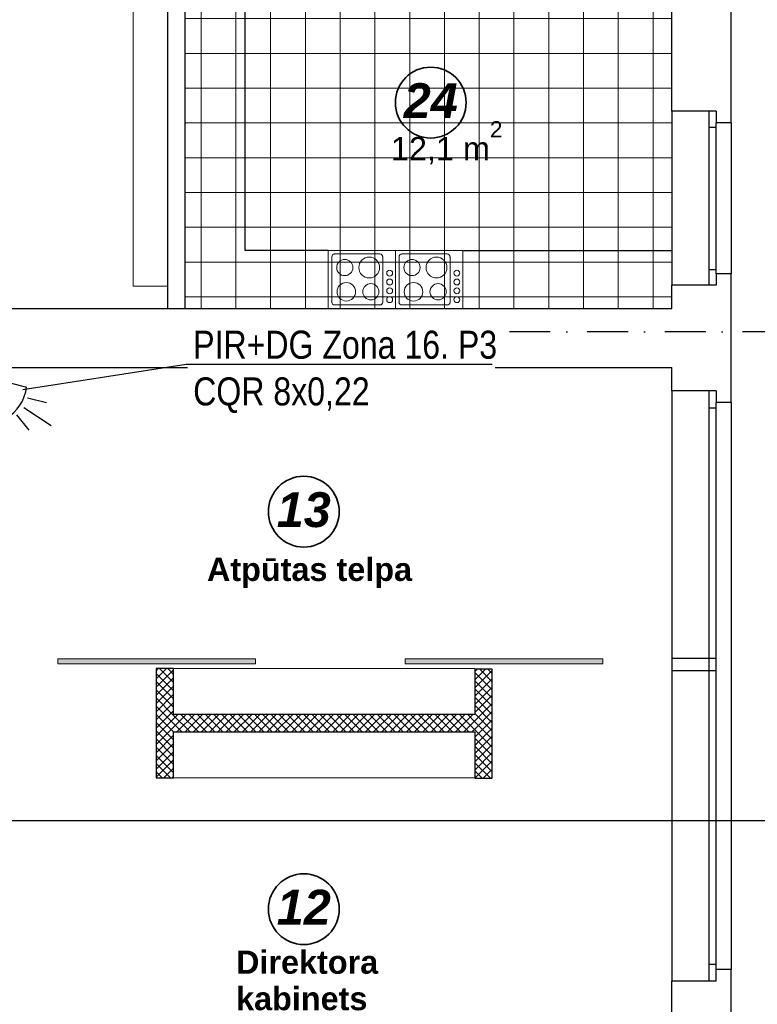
# Model space of a CAD drawing. Header units: millimetres. Extents: x -1662057 to -197461, y -941126 to 63888.
# Tile 197 of 209: x -1562387 to -1556023, y -299638 to -291148. Entities that reach past the tile are written whole.
import ezdxf
from ezdxf import colors
from ezdxf.entities.mleader import LeaderData, LeaderLine
from ezdxf.math import Vec2, Vec3

# ---------------------------------------------------------------- set-up
doc = ezdxf.new("R2010")
doc.units = ezdxf.units.MM
doc.linetypes.add('Dot & Dashed', pattern=[670.277762, 352.777767, -176.388884, 0, -141.111112])
doc.layers.get('0').update_dxf_attribs({"linetype": 'CONTINUOUS'})
for name, color, linetype in [('2D Drafting - General', 7, 'CONTINUOUS'), ('Annotation - Text', 252, 'CONTINUOUS'), ('Apsardze', 5, 'CONTINUOUS'), ('AR-Hatch', 7, 'CONTINUOUS'), ('Ar-Izmeri.Asis', 7, 'CONTINUOUS'), ('Ar-Mebeles', 7, 'CONTINUOUS'), ('eksplikaacijas txt', 252, 'CONTINUOUS'), ('Interior - Furniture', 7, 'CONTINUOUS'), ('sienas es', 7, 'CONTINUOUS'), ('Structural - Bearing', 7, 'CONTINUOUS'), ('VS AS', 7, 'CONTINUOUS')]:
    doc.layers.add(name, color=color, linetype=linetype)
doc.layers.add('VS_AS', color=5, linetype='CONTINUOUS', lineweight=25)
doc.styles.add('GENERATED_STYLE_1', font='arial.ttf')
doc.styles.add('GENERATED_STYLE_2', font='arialbd.ttf')
doc.styles.add('GENERATED_STYLE_4', font='arialbi.ttf')
doc.styles.add('MKM_Arial narrow', font='ARIALN.TTF')
pattern_1 = [(45, (0, 0), (-35.355339, 35.355339), []), (135, (0, 0), (35.355339, 35.355339), [])]

# ---------------------------------------------------------------- blocks, each defined once
blk = doc.blocks.new('WALL_384', base_point=(595713.2, -122905.3))
at = {"layer": 'Structural - Bearing', "linetype": 'Continuous', "lineweight": 13}
h = blk.add_hatch(dxfattribs=at)
h.set_pattern_fill('GRID_5X5_DIAGONAL', color=253, style=0, pattern_type=2)
h.set_pattern_definition(pattern_1)
h.paths.add_polyline_path([(595713.2, -122905.3), (595713.2, -123847.2), (595863.2, -123847.2), (595863.2, -122905.3)], flags=0)
at = {"layer": 'Structural - Bearing', "linetype": 'Continuous'}
for p, q in [((595713.2, -122905.3), (595713.2, -123847.2)), ((595863.2, -122905.3), (595713.2, -122905.3)), ((595863.2, -123301.2), (595863.2, -122905.3)), ((595863.2, -123847.2), (595863.2, -123451.2)), ((595713.2, -123847.2), (595863.2, -123847.2))]:
    blk.add_line(p, q, dxfattribs=at)
blk = doc.blocks.new('WALL_388', base_point=(595713.2, -123451.2))
at = {"layer": 'Structural - Bearing', "linetype": 'Continuous', "lineweight": 13}
h = blk.add_hatch(dxfattribs=at)
h.set_pattern_fill('GRID_5X5_DIAGONAL', color=253, style=0, pattern_type=2)
h.set_pattern_definition(pattern_1)
h.paths.add_polyline_path([(595863.2, -123451.2), (598463.2, -123451.2), (598463.2, -123301.2), (595863.2, -123301.2)], flags=0)
at = {"layer": 'Structural - Bearing', "linetype": 'Continuous'}
for p, q in [((598463.2, -123301.2), (595863.2, -123301.2)), ((595863.2, -123451.2), (598463.2, -123451.2))]:
    blk.add_line(p, q, dxfattribs=at)
blk = doc.blocks.new('WALL_395', base_point=(598463.2, -122909.8))
at = {"layer": 'Structural - Bearing', "linetype": 'Continuous', "lineweight": 13}
h = blk.add_hatch(dxfattribs=at)
h.set_pattern_fill('GRID_5X5_DIAGONAL', color=253, style=0, pattern_type=2)
h.set_pattern_definition(pattern_1)
h.paths.add_polyline_path([(598463.2, -122909.8), (598463.2, -123850.2), (598613.2, -123850.2), (598613.2, -122909.8)], flags=0)
at = {"layer": 'Structural - Bearing', "linetype": 'Continuous'}
for p, q in [((598463.2, -122909.8), (598463.2, -123301.2)), ((598613.2, -122909.8), (598463.2, -122909.8)), ((598613.2, -123850.2), (598613.2, -122909.8)), ((598463.2, -123451.2), (598463.2, -123850.2)), ((598463.2, -123850.2), (598613.2, -123850.2))]:
    blk.add_line(p, q, dxfattribs=at)
blk = doc.blocks.new('Cooktop Electric 10')
at = {"layer": 'Interior - Furniture', "color": 252, "linetype": 'Continuous', "lineweight": 18, "true_color": 0x939598}
for p, q in [((580, 500), (0, 500)), ((0, 500), (0, 0)), ((30, 55), (30, 445)), ((55, 470), (445, 470)), ((470, 445), (470, 55)), ((580, 0), (580, 500)), ((0, 0), (580, 0)), ((445, 30), (55, 30))]:
    blk.add_line(p, q, dxfattribs=at)
for centre in [(529.2, 304.8), (529.2, 228.6), (529.2, 152.4), (529.2, 76.2)]:
    blk.add_circle(centre, 25.4, dxfattribs=at)
for centre, radius, start, end in [((55, 445), 25, 90, 180), ((353, 353), 90, 0, 180), ((445, 445), 25, 0, 90), ((142, 353), 70, 0, 180), ((142, 353), 70, 180, 0), ((353, 353), 90, 180, 0), ((155, 144), 80, 0, 180), ((367, 144), 70, 0, 180), ((155, 144), 80, 180, 0), ((367, 144), 70, 180, 0), ((55, 55), 25, 180, 270), ((445, 55), 25, 270, 0)]:
    blk.add_arc(centre, radius, start, end, dxfattribs=at)
for p in [(55, 470), (470, 445), (30, 55), (445, 30)]:
    blk.add_point(p, dxfattribs=at)
blk = doc.blocks.new('LINE_373094', base_point=(590463.2, -124215.8))
at = {"layer": 'sienas es', "linetype": 'Continuous'}
blk.add_line((590508.2, -124215.8), (605651.6, -124215.8), dxfattribs=at)
blk = doc.blocks.new('pir')
at = {"layer": 'Apsardze'}
for p, q in [((-512.1, 81.3), (-665.3, 132.8)), ((0, 0), (-457.2, 153.1)), ((-529.7, 0.7), (-797.4, 1.1)), ((0, 0), (-456.8, -151.6)), ((-512, -84.3), (-661.7, -134.9))]:
    blk.add_line(p, q, dxfattribs=at)
blk.add_arc((-150.6, 1.2), 342.2, 153.65223, 206.52454, dxfattribs=at)
blk = doc.blocks.new('_None')

msp = doc.modelspace()

# ---------------------------------------------------------------- hatches: boundary and pattern name
at = {"layer": 'AR-Hatch', "linetype": 'Continuous', "lineweight": 13, "true_color": 0x636466}
h = msp.add_hatch(dxfattribs=at)
h.set_pattern_fill('GRID_30X30', color=251, style=0, pattern_type=2)
h.set_pattern_definition([(0, (-2156922.72, -173838.03), (0, 300), []), (90, (-2156922.72, -173838.03), (-300, 0), [])])
h.paths.add_polyline_path([(-1560959.48073, -290767.78808), (-1556759.48073, -290767.78808), (-1556759.48073, -293637.78808), (-1560959.48073, -293637.78808)], flags=0)
at = {"layer": 'AR-Hatch', "linetype": 'Continuous', "lineweight": 18, "true_color": 0x636466}
for points in [[(-1562058.41542, -296659.33404), (-1562058.41542, -296700.78623), (-1560726.14436, -296700.78623), (-1560608.41542, -296700.78623), (-1560353.26509, -296700.78623), (-1560353.26509, -296659.33404), (-1560726.14436, -296659.33404)], [(-1559060.6005, -296659.33404), (-1559060.6005, -296700.78623), (-1557728.32943, -296700.78623), (-1557610.6005, -296700.78623), (-1557355.45016, -296700.78623), (-1557355.45016, -296659.33404), (-1557728.32943, -296659.33404)]]:
    msp.add_hatch(color=251, dxfattribs=at).paths.add_polyline_path(points, flags=0)

# ---------------------------------------------------------------- linework, layer by layer
at = {"layer": '2D Drafting - General', "color": 251, "linetype": 'Continuous', "lineweight": 35, "true_color": 0x636466}
for centre in [(-1558840.90454, -291862.75647), (-1559936.10783, -295389.66579), (-1559936.10783, -298817.40309)]:
    msp.add_circle(centre, 305.38719, dxfattribs=at)
at = {"layer": 'AR-Hatch', "color": 251, "linetype": 'Continuous', "lineweight": 20, "true_color": 0x636466, "flags": 128}
for points in [[(-1561409.48073, -293445.74222), (-1561109.48073, -293445.74222), (-1561109.48073, -290845.74222), (-1561409.48073, -290845.74222)], [(-1562058.41542, -296659.33404), (-1562058.41542, -296700.78623), (-1560726.14436, -296700.78623), (-1560608.41542, -296700.78623), (-1560353.26509, -296700.78623), (-1560353.26509, -296659.33404), (-1560726.14436, -296659.33404)], [(-1559060.6005, -296659.33404), (-1559060.6005, -296700.78623), (-1557728.32943, -296700.78623), (-1557610.6005, -296700.78623), (-1557355.45016, -296700.78623), (-1557355.45016, -296659.33404), (-1557728.32943, -296659.33404)], [(-1558459.53092, -297139.2413), (-1558459.53092, -296743.28161), (-1561059.53092, -296743.28161), (-1561059.53092, -297139.2413)], [(-1558459.53092, -297685.20098), (-1558459.53092, -297289.2413), (-1561059.53092, -297289.2413), (-1561059.53092, -297685.20098)]]:
    msp.add_lwpolyline(points, close=True, dxfattribs=at)
at = {"layer": 'Ar-Izmeri.Asis', "color": 251, "linetype": 'Dot & Dashed', "true_color": 0x636466}
msp.add_line((-1553116.39599, -293837.78808), (-1559560.24706, -293837.78808), dxfattribs=at)
at = {"layer": 'Ar-Mebeles', "color": 251, "linetype": 'Continuous', "true_color": 0x636466}
for p, q in [((-1560441.50402, -293137.78808), (-1560441.50402, -290772.86403)), ((-1559724.48073, -293137.78808), (-1560441.50402, -293137.78808)), ((-1558564.48073, -293137.78808), (-1556759.48073, -293137.78808))]:
    msp.add_line(p, q, dxfattribs=at)
at = {"layer": 'sienas es', "color": 251, "linetype": 'Continuous', "true_color": 0x636466}
for p, q in [((-1556249.48073, -292037.78808), (-1556249.48073, -285977.78808)), ((-1556759.48073, -291937.78808), (-1556759.48073, -289637.78808)), ((-1561109.48073, -293637.78808), (-1561109.48073, -290617.78808)), ((-1560959.48073, -293637.78808), (-1560959.48073, -290767.78808)), ((-1556759.48073, -291937.78808), (-1556759.48073, -293437.78808)), ((-1556379.48073, -291937.78808), (-1556759.48073, -291937.78808)), ((-1556439.48073, -293437.78808), (-1556439.48073, -291937.78808)), ((-1556379.48073, -291937.78808), (-1556379.48073, -292037.78808)), ((-1556379.48073, -293337.78808), (-1556379.48073, -292037.78808)), ((-1556249.48073, -292037.78808), (-1556379.48073, -292037.78808)), ((-1556249.48073, -292037.78808), (-1556249.48073, -293337.78808)), ((-1556379.48073, -292076.66264), (-1556439.48073, -292076.66264)), ((-1556379.48073, -293303.90738), (-1556439.48073, -293303.90738)), ((-1556249.48073, -293337.78808), (-1556379.48073, -293337.78808)), ((-1556379.48073, -293337.78808), (-1556379.48073, -293437.78808)), ((-1556249.48073, -294447.78808), (-1556249.48073, -293337.78808)), ((-1556759.48073, -293637.78808), (-1556759.48073, -293437.78808)), ((-1556379.48073, -293437.78808), (-1556759.48073, -293437.78808)), ((-1562689.48073, -293637.78808), (-1556759.48073, -293637.78808)), ((-1564209.48073, -294147.78808), (-1556759.48073, -294147.78808)), ((-1556759.48073, -294347.78808), (-1556759.48073, -294147.78808)), ((-1556379.48073, -294347.78808), (-1556759.48073, -294347.78808)), ((-1556759.48073, -294347.78808), (-1556759.48073, -299437.78808)), ((-1556439.48073, -299437.78808), (-1556439.48073, -294347.78808)), ((-1556379.48073, -294347.78808), (-1556379.48073, -294447.78808)), ((-1556379.48073, -294496.51781), (-1556439.48073, -294496.51781)), ((-1556249.48073, -294447.78808), (-1556379.48073, -294447.78808)), ((-1556379.48073, -299337.78808), (-1556379.48073, -294447.78808)), ((-1556249.48073, -294447.78808), (-1556249.48073, -299337.78808)), ((-1556379.48073, -296656.35195), (-1556759.48073, -296656.35195)), ((-1556379.48073, -296762.78808), (-1556759.48073, -296762.78808)), ((-1556379.48073, -296912.78808), (-1556379.48073, -296762.78808)), ((-1556379.48073, -299293.31727), (-1556439.48073, -299293.31727)), ((-1556249.48073, -299337.78808), (-1556379.48073, -299337.78808)), ((-1556379.48073, -299437.78808), (-1556379.48073, -299337.78808)), ((-1556249.48073, -300337.78808), (-1556249.48073, -299337.78808)), ((-1556379.48073, -299437.78808), (-1556759.48073, -299437.78808)), ((-1556759.48073, -300237.78808), (-1556759.48073, -299437.78808))]:
    msp.add_line(p, q, dxfattribs=at)

# ---------------------------------------------------------------- block references
at = {"layer": 'Interior - Furniture', "color": 251, "linetype": 'Continuous', "lineweight": 20, "true_color": 0x636466}
for p in [(-1559724.48073, -293637.78808), (-1559144.48073, -293637.78808)]:
    msp.add_blockref('Cooktop Electric 10', p, dxfattribs=at)
at = {"layer": 'sienas es', "color": 251, "linetype": 'Continuous', "true_color": 0x636466}
msp.add_blockref('LINE_373094', (-1566459.48073, -298053.80415), dxfattribs=at)
at = {"layer": 'Structural - Bearing', "color": 251, "true_color": 0x636466}
for name, p in [('WALL_384', (-1561209.53092, -296743.28161)), ('WALL_395', (-1558459.53092, -296747.78623)), ('WALL_388', (-1561209.53092, -297289.2413))]:
    msp.add_blockref(name, p, dxfattribs=at)
at = {"layer": 'VS AS', "xscale": 1.0546875, "yscale": 1.0546875, "zscale": 1.0546875, "rotation": 146.7135308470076}
msp.add_blockref('pir', (-1562818.88508, -294185.53914), dxfattribs=at)

# ---------------------------------------------------------------- texts
at = {"color": 251, "lineweight": 25, "true_color": 0x636466, "insert": (-1559184.21996, -292396.20328), "char_height": 200, "attachment_point": 7, "style": 'GENERATED_STYLE_1'}
msp.add_mtext('{\\fArial|b0|i0|c0|p34;12,1 m{\\H0.7x;\\S2^  ;}}', dxfattribs=at)
at = {"layer": 'Annotation - Text', "color": 251, "linetype": 'Continuous', "lineweight": 20, "true_color": 0x636466, "char_height": 300, "attachment_point": 2, "style": 'GENERATED_STYLE_4'}
for s, insert in [('{24}', (-1558840.90511, -291695.61298)), ('{13}', (-1559936.10783, -295222.52292)), ('{12}', (-1559936.10783, -298650.26023))]:
    msp.add_mtext(s, dxfattribs=dict(at, insert=insert))
at = {"layer": 'eksplikaacijas txt', "color": 251, "linetype": 'Continuous', "lineweight": 20, "true_color": 0x636466, "insert": (-1560771.60765, -295787.41521), "char_height": 200, "attachment_point": 1, "style": 'GENERATED_STYLE_2'}
msp.add_mtext('{Atpūtas telpa}', dxfattribs=at)
at = {"layer": 'eksplikaacijas txt', "color": 251, "linetype": 'Continuous', "lineweight": 20, "true_color": 0x636466, "insert": (-1560520.67407, -299174.3633), "char_height": 200, "width": 1357.1078312, "attachment_point": 1, "line_spacing_factor": 0.942728, "style": 'GENERATED_STYLE_2'}
msp.add_mtext('{Direktora kabinets}', dxfattribs=at)

# ---------------------------------------------------------------- next in the draw order: leaders
at = {"layer": 'VS_AS', "color": 7}
ml = msp.add_multileader_mtext('Standard', dxfattribs=at)
ml.set_content('{\\C5;PIR+DG Zona 16. P3\\fArial Narrow|b0|i0|c186|p34;\\P}CQR 8x0,22', color=7, style='MKM_Arial narrow')
ml.set_leader_properties(color=256, linetype='ByLayer', lineweight=-1)
ml.set_arrow_properties(name='NONE')
ml.build(insert=Vec2(0, 0))
ml.multileader.update_dxf_attribs({"has_dogleg": 0, "text_left_attachment_type": 6, "text_right_attachment_type": 6, "dogleg_length": 0.36, "arrow_head_size": 90.58202})
ctx = ml.context
ctx.base_point, ctx.char_height, ctx.arrow_head_size, ctx.landing_gap_size, ctx.plane_origin = Vec3(-1560950.81495, -294119.3337), 241.552043, 90.58202, 60.38801, Vec3(-1556010.33155, -308833.35447)
ctx.left_attachment, ctx.right_attachment, ctx.attachment_type = 6, 6, 1
notes = []
notes.append((ctx, [(0, (1, 1, 0), (-1560951.17495, -294119.3337), (1, 0), 0.36, [(0, [(-1562360.73725, -294335.82371)], 0, [])])]))
ctx.mtext.insert, ctx.mtext.width, ctx.mtext.defined_height, ctx.mtext.flow_direction = Vec3(-1560890.42693, -293829.47125), 2555.3651324, 597.96664, 5
ctx.mtext.has_bg_fill, ctx.mtext.bg_color, ctx.mtext.bg_scale_factor, ctx.mtext.bg_transparency, ctx.mtext.use_window_bg_color = 1, -1073741824, 1.2, 0, 1
for ctx, leaders in notes:
    for number, flags, end, landing, length, lines in leaders:
        leader = LeaderData()
        leader.index, (leader.has_last_leader_line, leader.has_dogleg_vector, leader.attachment_direction) = number, flags
        leader.last_leader_point, leader.dogleg_vector, leader.dogleg_length = Vec3(end), Vec3(landing), length
        for number, points, colour, breaks in lines:
            line = LeaderLine()
            line.index, line.vertices, line.color, line.breaks = number, Vec3.list(points), colors.encode_raw_color(colour), breaks
            leader.lines.append(line)
        ctx.leaders.append(leader)

doc.saveas('drawing.dxf')
